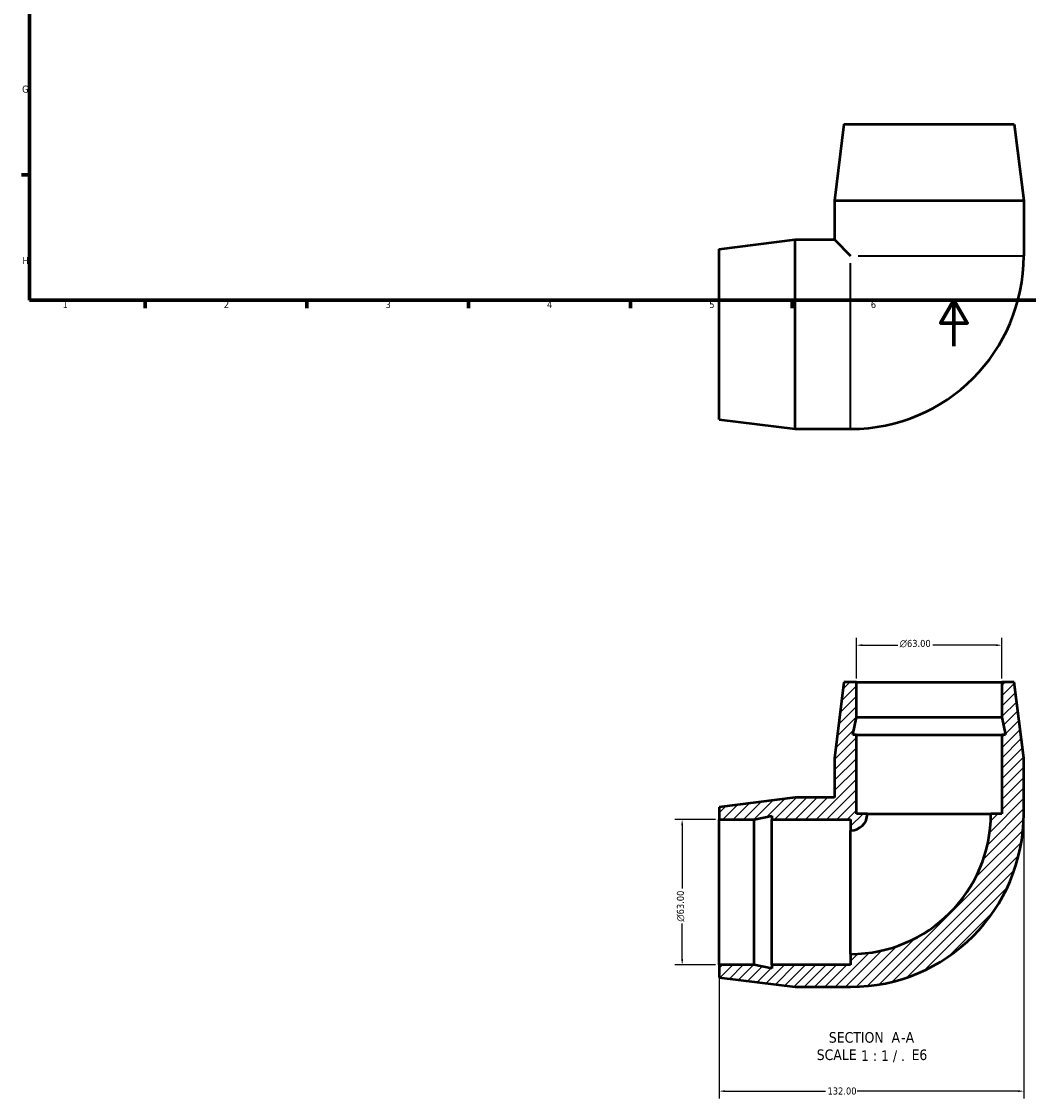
# Model space of a CAD drawing. Header units: millimetres. Extents: x 0 to 901, y -326 to 607.
# Tile 1 of 4: x 17 to 453, y -326 to 141. Entities that reach past the tile are written whole.
import ezdxf

# ---------------------------------------------------------------- set-up
doc = ezdxf.new("R2010")
doc.units = ezdxf.units.MM
for name, color, linetype, lineweight in [('Border (ANSI)', 7, 'Continuous', 70), ('Dimension (ANSI)', 7, 'Continuous', 25), ('Hatch (ANSI)', 7, 'Continuous', 18), ('Symbol (ANSI)', 7, 'Continuous', 25), ('Visible (ANSI)', 7, 'Continuous', 50), ('Visible Narrow (ANSI)', 7, 'Continuous', 35)]:
    doc.layers.add(name, color=color, linetype=linetype, lineweight=lineweight)
doc.styles.add('Label Text (ANSI)', font='tahoma.ttf')
doc.styles.add('Note Text (ANSI)', font='tahoma.ttf')
doc.dimstyles.new('Default - mm (ANSI)', dxfattribs={"dimtxt": 3.048, "dimasz": 2.5, "dimexe": 3.175, "dimexo": 1.6002, "dimgap": 0.8, "dimtad": 0, "dimtoh": 1, "dimzin": 4, "dimdsep": 46, "dimtxsty": 'Note Text (ANSI)', "dimcen": 0.09, "dimdle": 10, "dimclrd": 256, "dimclre": 256, "dimclrt": 256, "dimadec": 1, "dimazin": 1, "dimtfac": 1, "dimtofl": 0, "dimtmove": 0, "dimatfit": 3, "dimfxl": 0, "dimtolj": 1, "dimtzin": 4, "dimlwd": -1, "dimlwe": -1, "dimarcsym": 0})
pattern_1 = [(45, (0, 0), (-2.245064, 2.245064), [])]

# ---------------------------------------------------------------- blocks, each defined once
blk = doc.blocks.new('Borders Default Border')
at = {"layer": 'Border (ANSI)'}
for p, q in [((20, 74.25), (16.55, 74.25)), ((70.08, 20), (70.08, 16.55)), ((140.17, 20), (140.17, 16.55)), ((210.25, 20), (210.25, 16.55)), ((280.33, 20), (280.33, 16.55)), ((350.42, 20), (350.42, 16.55))]:
    blk.add_line(p, q, dxfattribs=at)
at = {"layer": 'Border (ANSI)', "flags": 128}
for points in [[(20, 20), (20, 574), (821, 574), (821, 20), (20, 20)], [(420.5, 0), (420.5, 20), (414.73, 10), (426.27, 10), (420.5, 20)]]:
    blk.add_lwpolyline(points, dxfattribs=at)
at = {"layer": 'Border (ANSI)', "char_height": 3.05, "attachment_point": 7, "style": 'Note Text (ANSI)'}
for s, insert in [('G', (16.81, 109.79)), ('H', (16.97, 35.6)), ('1', (34.35, 16.55)), ('2', (104.2, 16.55)), ('3', (174.26, 16.49)), ('4', (244.23, 16.55)), ('5', (314.48, 16.49)), ('6', (384.49, 16.49))]:
    blk.add_mtext(s, dxfattribs=dict(at, insert=insert))
blk = doc.blocks.new('*D8')
at = {"layer": 'Defpoints', "color": 0, "transparency": 16777216}
for p in [(450.76, -202.5), (318.76, -268), (318.76, -322.66)]:
    blk.add_point(p, dxfattribs=at)
at = {"layer": 'Dimension (ANSI)', "transparency": 16777216}
for p, q in [((450.76, -204.1), (450.76, -325.84)), ((318.76, -269.6), (318.76, -325.84)), ((321.26, -322.66), (364.92, -322.66)), ((448.26, -322.66), (378.6, -322.66))]:
    blk.add_line(p, q, dxfattribs=at)
for points in [[(321.26, -322.25), (321.26, -323.08), (318.76, -322.66)], [(448.26, -322.25), (448.26, -323.08), (450.76, -322.66)]]:
    blk.add_solid(points, dxfattribs=at)
at = {"layer": 'Dimension (ANSI)', "transparency": 16777216, "insert": (365.72, -321.08), "char_height": 3.048, "attachment_point": 1, "style": 'Note Text (ANSI)'}
blk.add_mtext('\\A1;132.00', dxfattribs=at)
blk = doc.blocks.new('*D9')
at = {"layer": 'Defpoints', "color": 0, "transparency": 16777216}
for p in [(378.26, -129.5), (378.26, -145.5), (441.26, -145.5)]:
    blk.add_point(p, dxfattribs=at)
at = {"layer": 'Dimension (ANSI)', "transparency": 16777216}
for p, q in [((378.26, -143.9), (378.26, -126.32)), ((380.76, -129.5), (396.19, -129.5)), ((438.76, -129.5), (411.33, -129.5)), ((441.26, -143.9), (441.26, -126.32))]:
    blk.add_line(p, q, dxfattribs=at)
for points in [[(380.76, -129.08), (380.76, -129.92), (378.26, -129.5)], [(438.76, -129.08), (438.76, -129.92), (441.26, -129.5)]]:
    blk.add_solid(points, dxfattribs=at)
at = {"layer": 'Dimension (ANSI)', "transparency": 16777216, "insert": (396.99, -127.21), "char_height": 3.048, "attachment_point": 1, "style": 'Note Text (ANSI)'}
blk.add_mtext('\\A1;{\\fAIGDT|b0|i0;\\ln}\\fTahoma|b0|i0;63.00', dxfattribs=at)
blk = doc.blocks.new('*D10')
at = {"layer": 'Defpoints', "color": 0, "transparency": 16777216}
for p in [(318.76, -205), (302.76, -268), (318.76, -268)]:
    blk.add_point(p, dxfattribs=at)
at = {"layer": 'Dimension (ANSI)', "transparency": 16777216}
for p, q in [((317.16, -205), (299.58, -205)), ((302.76, -207.5), (302.76, -234.93)), ((302.76, -265.5), (302.76, -250.07)), ((317.16, -268), (299.58, -268))]:
    blk.add_line(p, q, dxfattribs=at)
for points in [[(302.34, -207.5), (303.18, -207.5), (302.76, -205)], [(302.34, -265.5), (303.18, -265.5), (302.76, -268)]]:
    blk.add_solid(points, dxfattribs=at)
at = {"layer": 'Dimension (ANSI)', "transparency": 16777216, "insert": (300.47, -249.27), "char_height": 3.048, "attachment_point": 1, "rotation": 90, "style": 'Note Text (ANSI)'}
blk.add_mtext('\\A1;{\\fAIGDT|b0|i0;\\ln}\\fTahoma|b0|i0;63.00', dxfattribs=at)

msp = doc.modelspace()

# ---------------------------------------------------------------- hatches: boundary and pattern name
at = {"layer": 'Hatch (ANSI)'}
h = msp.add_hatch(dxfattribs=at)
h.set_pattern_fill('ANSI31', color=256, scale=25.4, style=0)
h.set_pattern_definition(pattern_1)
edge = h.paths.add_edge_path()
edge.add_ellipse((375.759, -202.499), major_axis=(75, 0), ratio=1, start_angle=270, end_angle=360)
edge.add_line((450.759, -202.499), (450.759, -178.499))
edge.add_line((450.759, -178.499), (446.659, -145.499))
edge.add_line((446.659, -145.499), (441.259, -145.499))
edge.add_line((441.259, -145.499), (441.259, -160.699))
edge.add_line((441.259, -160.699), (442.875, -168.299))
edge.add_line((442.875, -168.299), (441.259, -168.299))
edge.add_line((441.259, -168.299), (441.259, -202.499))
edge.add_line((441.259, -202.499), (436.534, -202.499))
edge.add_ellipse((375.759, -202.499), major_axis=(0, -60.775), ratio=1, start_angle=0, end_angle=90, ccw=False)
edge.add_line((375.759, -263.274), (375.759, -267.999))
edge.add_line((375.759, -267.999), (341.559, -267.999))
edge.add_line((341.559, -267.999), (341.559, -269.615))
edge.add_line((341.559, -269.615), (333.959, -267.999))
edge.add_line((333.959, -267.999), (318.759, -267.999))
edge.add_line((318.759, -267.999), (318.759, -273.399))
edge.add_line((318.759, -273.399), (351.759, -277.499))
edge.add_line((351.759, -277.499), (375.759, -277.499))
h = msp.add_hatch(dxfattribs=at)
h.set_pattern_fill('ANSI31', color=256, scale=25.4, style=0)
h.set_pattern_definition(pattern_1)
edge = h.paths.add_edge_path()
edge.add_line((368.759, -178.499), (368.759, -195.499))
edge.add_line((368.759, -195.499), (351.759, -195.499))
edge.add_line((351.759, -195.499), (318.759, -199.599))
edge.add_line((318.759, -199.599), (318.759, -204.999))
edge.add_line((318.759, -204.999), (333.959, -204.999))
edge.add_line((333.959, -204.999), (341.559, -203.384))
edge.add_line((341.559, -203.384), (341.559, -204.999))
edge.add_line((341.559, -204.999), (375.759, -204.999))
edge.add_line((375.759, -204.999), (375.759, -209.724))
edge.add_ellipse((375.759, -202.499), major_axis=(7.225, 0), ratio=1, start_angle=270, end_angle=360)
edge.add_line((382.984, -202.499), (378.259, -202.499))
edge.add_line((378.259, -202.499), (378.259, -168.299))
edge.add_line((378.259, -168.299), (376.644, -168.299))
edge.add_line((376.644, -168.299), (378.259, -160.699))
edge.add_line((378.259, -160.699), (378.259, -145.499))
edge.add_line((378.259, -145.499), (372.859, -145.499))
edge.add_line((372.859, -145.499), (368.759, -178.499))

# ---------------------------------------------------------------- linework, layer by layer
at = {"layer": 'Visible (ANSI)'}
for p, q in [((372.859, 96.184), (368.759, 63.184)), ((372.859, 96.184), (446.659, 96.184)), ((446.659, 96.184), (450.759, 63.184)), ((368.759, 63.184), (450.759, 63.184)), ((368.759, 63.184), (368.759, 46.184)), ((450.759, 63.184), (450.759, 39.184)), ((318.759, 42.084), (351.759, 46.184)), ((318.759, -31.716), (318.759, 42.084)), ((351.759, -35.816), (351.759, 46.184)), ((351.759, 46.184), (368.759, 46.184)), ((368.759, 46.184), (375.759, 39.184)), ((318.759, -31.716), (351.759, -35.816)), ((351.759, -35.816), (375.759, -35.816)), ((372.859, -145.499), (368.759, -178.499)), ((378.259, -145.499), (372.859, -145.499)), ((378.259, -160.699), (378.259, -145.499)), ((378.259, -145.499), (441.259, -145.499)), ((446.659, -145.499), (441.259, -145.499)), ((441.259, -145.499), (441.259, -160.699)), ((450.759, -178.499), (446.659, -145.499)), ((376.644, -168.299), (378.259, -160.699)), ((378.259, -160.699), (441.259, -160.699)), ((441.259, -160.699), (442.875, -168.299)), ((378.259, -168.299), (376.644, -168.299)), ((378.259, -202.499), (378.259, -168.299)), ((378.259, -168.299), (441.259, -168.299)), ((442.875, -168.299), (441.259, -168.299)), ((441.259, -168.299), (441.259, -202.499)), ((368.759, -178.499), (368.759, -195.499)), ((450.759, -202.499), (450.759, -178.499)), ((351.759, -195.499), (318.759, -199.599)), ((368.759, -195.499), (351.759, -195.499)), ((318.759, -199.599), (318.759, -204.999)), ((318.759, -204.999), (333.959, -204.999)), ((318.759, -267.999), (318.759, -204.999)), ((333.959, -204.999), (341.559, -203.384)), ((333.959, -267.999), (333.959, -204.999)), ((341.559, -203.384), (341.559, -204.999)), ((341.559, -204.999), (375.759, -204.999)), ((341.559, -267.999), (341.559, -204.999)), ((375.759, -204.999), (375.759, -209.724)), ((382.984, -202.499), (378.259, -202.499)), ((382.984, -202.499), (436.534, -202.499)), ((441.259, -202.499), (436.534, -202.499)), ((375.759, -263.274), (375.759, -209.724)), ((375.759, -263.274), (375.759, -267.999)), ((333.959, -267.999), (318.759, -267.999)), ((318.759, -267.999), (318.759, -273.399)), ((341.559, -269.615), (333.959, -267.999)), ((375.759, -267.999), (341.559, -267.999)), ((341.559, -267.999), (341.559, -269.615)), ((318.759, -273.399), (351.759, -277.499)), ((351.759, -277.499), (375.759, -277.499))]:
    msp.add_line(p, q, dxfattribs=at)
for centre, radius in [((375.759, 39.184), 75), ((375.759, -202.499), 7.225), ((375.759, -202.499), 75), ((375.759, -202.499), 60.775)]:
    msp.add_arc(centre, radius, 270, 0, dxfattribs=at)
at = {"layer": 'Visible Narrow (ANSI)'}
for p, q in [((378.947, 39.184), (450.427, 39.184)), ((375.759, -35.483), (375.759, 35.997))]:
    msp.add_line(p, q, dxfattribs=at)

# ---------------------------------------------------------------- block references
msp.add_blockref('Borders Default Border', (0, 0))

# ---------------------------------------------------------------- texts
at = {"layer": 'Symbol (ANSI)', "char_height": 4.572, "attachment_point": 7, "style": 'Label Text (ANSI)'}
for s, insert in [('SECTION', (366.305, -301.764)), ('A', (393.474, -301.668)), ('-', (397.608, -301.668)), ('A', (399.587, -301.668)), ('SCALE', (361.057, -309.277)), ('E', (402.195, -309.195)), ('6', (405.521, -309.292)), (' 1 : 1 / .', (378.526, -310.188))]:
    msp.add_mtext(s, dxfattribs=dict(at, insert=insert))

# ---------------------------------------------------------------- dimensions: what is measured, and where the dimension line sits
at = {"layer": 'Dimension (ANSI)'}
for base, p1, p2, angle, picture, middle in [((378.259, -129.499), (441.259, -145.499), (378.259, -145.499), 180, '*D9', (403.759, -129.499)), ((302.759, -267.999), (318.759, -204.999), (318.759, -267.999), 90, '*D10', (302.759, -242.499))]:
    dim = msp.add_linear_dim(base=base, p1=p1, p2=p2, angle=angle, text='{\\fAIGDT|b0|i0;\\ln}\\fTahoma|b0|i0;<>', dimstyle='Default - mm (ANSI)', override={"dimgap": 0.8, "dimtoh": 0, "dimdec": 2, "dimtol": 0, "dimlim": 0, "dimtp": 0, "dimtm": 0, "dimtdec": 2, "dimatfit": 1}, dxfattribs=at)
    dim.commit()
    dim.dimension.update_dxf_attribs({"geometry": picture, "text_midpoint": middle, "dimtype": 160})
dim = msp.add_linear_dim(base=(318.759, -322.665), p1=(450.759, -202.499), p2=(318.759, -267.999), dimstyle='Default - mm (ANSI)', override={"dimgap": 0.8, "dimtoh": 0, "dimdec": 2, "dimtol": 0, "dimlim": 0, "dimtp": 0, "dimtm": 0, "dimtdec": 2, "dimatfit": 1}, dxfattribs=at)
dim.commit()
dim.dimension.update_dxf_attribs({"geometry": '*D8', "text_midpoint": (371.759, -322.665), "dimtype": 160})

doc.saveas('drawing.dxf')
